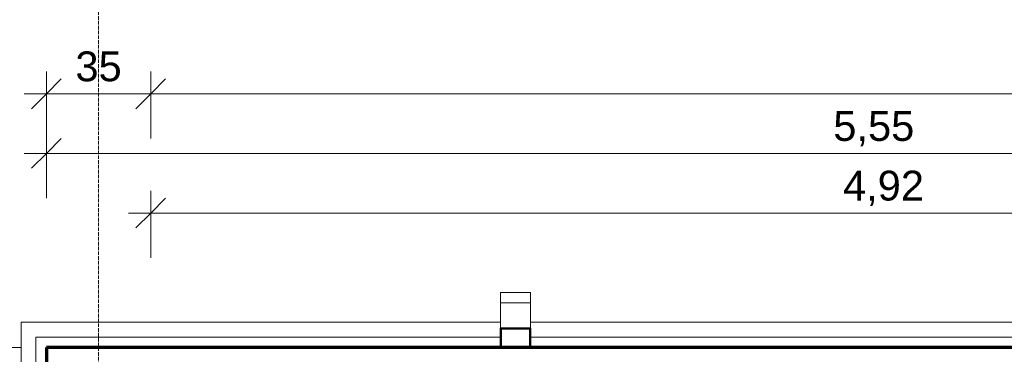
# Model space of a CAD drawing. Header units: millimetres. Extents: x -34717 to 7230, y -21919 to 4394.
# Tile 27 of 48: x -22071 to -18768, y -541 to 582. Entities that reach past the tile are written whole.
import ezdxf

# ---------------------------------------------------------------- set-up
doc = ezdxf.new("R2010")
doc.units = ezdxf.units.MM
doc.linetypes.add('_Traço - ponto', pattern=[16, 12, -2, 0, -2])
for name, color, linetype, lineweight in [('A-ANNO-DIMS', 211, 'Continuous', 9), ('A-ANNO-DIMS-50', 211, 'Continuous', 9), ('A-FLOR', 192, 'Continuous', 18), ('A-FLOR-PATT', 8, 'Continuous', 18), ('A-GENM', 13, 'Continuous', 18), ('A-WALL', 113, 'Continuous', 18), ('S-GRID', 1, 'Continuous', 9)]:
    doc.layers.add(name, color=color, linetype=linetype, lineweight=lineweight)
doc.styles.add('Arial_4', font='arial.ttf', dxfattribs={"height": 100})
doc.dimstyles.new('Diagonal_-_2_0mm_Arial', dxfattribs={"dimscale": 304.8, "dimtxt": 102.02594, "dimasz": 0.328084, "dimexe": 0.246063, "dimexo": 0.0625, "dimgap": 0.024606, "dimtad": 1, "dimlfac": 0.001, "dimrnd": 0.01, "dimzin": 0, "dimdsep": 46, "dimtxsty": 'Arial_4', "dimblk1": 'OBLIQUE', "dimblk2": 'OBLIQUE', "dimsah": 1, "dimcen": 0.09, "dimdle": 0.246063, "dimadec": 0, "dimazin": 0, "dimtfac": 1, "dimtdec": 4, "dimtix": 1, "dimtmove": 0, "dimatfit": 3, "dimfxl": 0.492126, "dimfxlon": 1, "dimtvp": 1, "dimtolj": 1, "dimtzin": 0, "dimarcsym": 2})
doc.dimstyles.new('Diagonal_-_2_0mm_Arial_1', dxfattribs={"dimscale": 304.8, "dimtxt": 102.02594, "dimasz": 0.328084, "dimexe": 0.246063, "dimexo": 0.0625, "dimgap": 0.024606, "dimtad": 1, "dimdec": 0, "dimlfac": 0.1, "dimdsep": 46, "dimtxsty": 'Arial_4', "dimblk1": 'OBLIQUE', "dimblk2": 'OBLIQUE', "dimsah": 1, "dimcen": 0.09, "dimdle": 0.246063, "dimadec": 0, "dimazin": 0, "dimtfac": 1, "dimtdec": 4, "dimtix": 1, "dimtmove": 0, "dimatfit": 3, "dimfxl": 0.492126, "dimfxlon": 1, "dimtvp": 1, "dimtolj": 1, "dimtzin": 0, "dimarcsym": 2})

# ---------------------------------------------------------------- blocks, each defined once
blk = doc.blocks.new('Generic Models 1 - Generic Models 24-4258923-PLANTA TÉRREO - LAYOUT')
at = {"layer": 'A-GENM'}
for p, q in [((-20457.4, -333.5), (-20357.4, -333.5)), ((-20457.4, -368.5), (-20457.4, -333.5)), ((-20357.4, -333.5), (-20357.4, -368.5)), ((-20457.4, -453.5), (-20457.4, -368.5)), ((-20357.4, -368.5), (-20457.4, -368.5)), ((-20357.4, -368.5), (-20357.4, -453.5))]:
    blk.add_line(p, q, dxfattribs=at)
at = {"layer": 'A-GENM', "lineweight": 35}
for p, q in [((-20357.4, -453.5), (-20457.4, -453.5)), ((-20457.4, -453.5), (-20457.4, -518.5)), ((-20455.4, -516.5), (-20455.4, -455.5)), ((-20455.4, -455.5), (-20359.4, -455.5)), ((-20359.4, -455.5), (-20359.4, -516.5)), ((-20357.4, -518.5), (-20357.4, -453.5)), ((-20457.4, -518.5), (-20357.4, -518.5)), ((-20359.4, -516.5), (-20455.4, -516.5))]:
    blk.add_line(p, q, dxfattribs=at)
blk = doc.blocks.new('Embasamento - Embasamento-4325691-PLANTA TÉRREO - LAYOUT')
at = {"layer": 'A-GENM'}
for p, q in [((-22066.1, -433.5), (-22066.1, -6178.5)), ((-20457.4, -433.5), (-22066.1, -433.5)), ((-13957.4, -433.5), (-20357.4, -433.5)), ((-22016.1, -483.5), (-22016.1, -6128.5)), ((-20457.4, -483.5), (-22016.1, -483.5)), ((-13957.4, -483.5), (-20357.4, -483.5))]:
    blk.add_line(p, q, dxfattribs=at)
blk = doc.blocks.new('DIMBLOCK14-PLANTA TÉRREO - LAYOUT')
at = {"layer": 'A-ANNO-DIMS-50'}
for p, q in [((-21981.1, 183), (-21981.1, 408)), ((-21631.1, 183), (-21631.1, 408)), ((-22056.1, 333), (-21631.1, 333)), ((-21981.1, 333), (-21981.1, 183)), ((-21631.1, 333), (-21631.1, 183))]:
    blk.add_line(p, q, dxfattribs=at)
at = {"layer": 'A-ANNO-DIMS-50', "lineweight": 18}
for p, q in [((-21981.1, 333), (-21931.1, 383)), ((-21631.1, 333), (-21581.1, 383)), ((-21981.1, 333), (-22031.1, 283)), ((-21631.1, 333), (-21681.1, 283))]:
    blk.add_line(p, q, dxfattribs=at)
at = {"layer": 'A-ANNO-DIMS-50', "color": 0, "insert": (-21883.7, 475), "char_height": 100, "width": 186.088, "attachment_point": 1, "line_spacing_factor": 0.941778, "style": 'Arial_4'}
blk.add_mtext('35', dxfattribs=at)
blk = doc.blocks.new('_Oblique')
at = {"color": 0, "linetype": 'ByBlock', "lineweight": -2}
blk.add_line((-0.5, -0.5), (0.5, 0.5), dxfattribs=at)
blk = doc.blocks.new('DIMBLOCK15-PLANTA TÉRREO - LAYOUT')
at = {"layer": 'A-ANNO-DIMS-50'}
for p, q in [((-21631.1, 183), (-21631.1, 408)), ((-10351.1, 183), (-10351.1, 408)), ((-21631.1, 333), (-10351.1, 333)), ((-21631.1, 333), (-21631.1, 183)), ((-10351.1, 333), (-10351.1, 183))]:
    blk.add_line(p, q, dxfattribs=at)
at = {"layer": 'A-ANNO-DIMS-50', "lineweight": 18}
for p, q in [((-21631.1, 333), (-21581.1, 383)), ((-10351.1, 333), (-10301.1, 383)), ((-21631.1, 333), (-21681.1, 283)), ((-10351.1, 333), (-10401.1, 283))]:
    blk.add_line(p, q, dxfattribs=at)
at = {"layer": 'A-ANNO-DIMS-50', "color": 0, "insert": (-16165.6, 475), "char_height": 100, "width": 418.697, "attachment_point": 1, "line_spacing_factor": 0.941778, "style": 'Arial_4'}
blk.add_mtext('11,28', dxfattribs=at)
blk = doc.blocks.new('DIMBLOCK32-PLANTA TÉRREO - LAYOUT')
at = {"layer": 'A-ANNO-DIMS-50'}
for p, q in [((-21981.1, -17), (-21981.1, 208)), ((-16431.1, -17), (-16431.1, 208)), ((-22056.1, 133), (-16431.1, 133)), ((-21981.1, 133), (-21981.1, -17)), ((-16431.1, 133), (-16431.1, -17))]:
    blk.add_line(p, q, dxfattribs=at)
at = {"layer": 'A-ANNO-DIMS-50', "lineweight": 18}
for p, q in [((-21981.1, 133), (-21931.1, 183)), ((-16431.1, 133), (-16381.1, 183)), ((-21981.1, 133), (-22031.1, 83)), ((-16431.1, 133), (-16481.1, 83))]:
    blk.add_line(p, q, dxfattribs=at)
at = {"layer": 'A-ANNO-DIMS-50', "color": 0, "insert": (-19341.8, 275), "char_height": 100, "width": 325.653, "attachment_point": 1, "line_spacing_factor": 0.941778, "style": 'Arial_4'}
blk.add_mtext('5,55', dxfattribs=at)
blk = doc.blocks.new('DIMBLOCK94-PLANTA TÉRREO - LAYOUT')
at = {"layer": 'A-ANNO-DIMS-50'}
for p, q in [((-21631.1, -217), (-21631.1, 8)), ((-16716.1, -217), (-16716.1, 8)), ((-21706.1, -67), (-16716.1, -67)), ((-21631.1, -67), (-21631.1, -217)), ((-16716.1, -67), (-16716.1, -217))]:
    blk.add_line(p, q, dxfattribs=at)
at = {"layer": 'A-ANNO-DIMS-50', "lineweight": 18}
for p, q in [((-21631.1, -67), (-21581.1, -17)), ((-16716.1, -67), (-16666.1, -17)), ((-21631.1, -67), (-21681.1, -117)), ((-16716.1, -67), (-16766.1, -117))]:
    blk.add_line(p, q, dxfattribs=at)
at = {"layer": 'A-ANNO-DIMS-50', "color": 0, "insert": (-19309.3, 75), "char_height": 100, "width": 325.653, "attachment_point": 1, "line_spacing_factor": 0.941778, "style": 'Arial_4'}
blk.add_mtext('4,92', dxfattribs=at)

msp = doc.modelspace()

# ---------------------------------------------------------------- hatches: boundary and pattern name
at = {"layer": 'A-FLOR-PATT'}
h = msp.add_hatch(dxfattribs=at)
h.set_pattern_fill('FP_63', color=256, style=0, pattern_type=2)
h.set_pattern_definition([(0, (-25041.1, -8868.5), (0, 1000), []), (90, (-25041.1, -8868.5), (-1000, 6e-14), [])])
h.paths.add_polyline_path([(-22041.115, -11868.492), (-22041.115, -6178.492), (-22066.115, -6178.492), (-22066.115, -518.492), (-24565.802, -518.492), (-24565.802, -603.492), (-22110.904, -603.492), (-22110.904, -653.492), (-24565.802, -653.492), (-24565.802, -2148.292), (-24368.202, -2148.292), (-24368.202, -2648.292), (-24565.802, -2648.292), (-24565.802, -4435.992), (-24368.202, -4435.992), (-24368.202, -4935.992), (-24565.802, -4935.992), (-24565.802, -6093.492), (-30065.802, -6093.492), (-30065.802, -11868.492), (-28977.327, -11868.492), (-28977.327, -11803.492), (-28877.327, -11803.492), (-28877.327, -11868.492), (-26977.327, -11868.492), (-26977.327, -11803.492), (-26877.327, -11803.492), (-26877.327, -11868.492), (-22377.327, -11868.492), (-22377.327, -11803.492), (-22277.327, -11803.492), (-22277.327, -11868.492), (-22075.558, -11868.492)], flags=0)
h.paths.add_polyline_path([(-30001.92, -11858.492), (-30030.802, -11858.492), (-30030.802, -6218.492), (-29980.802, -6218.492), (-29981.376, -11858.492), (-29999.332, -11858.492)], flags=0)
h.paths.add_polyline_path([(-24865.802, -8468.492), (-25065.802, -8468.492), (-25065.802, -8318.492), (-24865.802, -8318.492)], flags=0)
h.paths.add_polyline_path([(-29965.221, -8468.492), (-29965.221, -8318.492), (-29765.221, -8318.492), (-29765.221, -8468.492), (-29841.614, -8468.492)], flags=0)
h.paths.add_polyline_path([(-25065.802, -6368.492), (-25065.802, -6218.492), (-24865.802, -6218.492), (-24865.802, -6368.492)], flags=0)
h.paths.add_polyline_path([(-29965.221, -6368.492), (-29965.221, -6218.492), (-29765.221, -6218.492), (-29765.221, -6368.492), (-29841.614, -6368.492)], flags=0)

# ---------------------------------------------------------------- linework, layer by layer
at = {"layer": 'A-FLOR'}
msp.add_line((-22066.115, -518.492), (-24565.802, -518.492), dxfattribs=at)
at = {"layer": 'A-WALL', "lineweight": 70}
for p, q in [((-21981.115, -518.492), (-21981.115, -2778.492)), ((-16431.115, -518.492), (-21981.115, -518.492))]:
    msp.add_line(p, q, dxfattribs=at)
at = {"layer": 'A-WALL'}
for p, q in [((-21978.615, -520.992), (-21978.615, -2775.992)), ((-16433.615, -520.992), (-21978.615, -520.992))]:
    msp.add_line(p, q, dxfattribs=at)
at = {"layer": 'S-GRID', "linetype": '_Traço - ponto'}
msp.add_line((-21806.115, 3893.814), (-21806.115, -21426.217), dxfattribs=at)

# ---------------------------------------------------------------- block references
at = {"layer": 'A-GENM'}
for name in ['Generic Models 1 - Generic Models 24-4258923-PLANTA TÉRREO - LAYOUT', 'Embasamento - Embasamento-4325691-PLANTA TÉRREO - LAYOUT']:
    msp.add_blockref(name, (0, 0), dxfattribs=at)

# ---------------------------------------------------------------- dimensions: what is measured, and where the dimension line sits
at = {"layer": 'A-ANNO-DIMS'}
for base, p1, p2, dimstyle, override, picture, middle in [((-21631.115, 333.003), (-21981.115, 183.003), (-21631.115, 183.003), 'Diagonal_-_2_0mm_Arial_1', {"dimpost": '<>', "dimfxl": 350}, 'DIMBLOCK14-PLANTA TÉRREO - LAYOUT', (-21806.115, 391.595)), ((-10351.115, 333.003), (-21631.115, 183.003), (-10351.115, 183.003), 'Diagonal_-_2_0mm_Arial', {"dimpost": '<>', "dimfxl": 11280}, 'DIMBLOCK15-PLANTA TÉRREO - LAYOUT', (-15991.115, 391.56)), ((-16431.115, 133.003), (-21981.115, -16.997), (-16431.115, -16.997), 'Diagonal_-_2_0mm_Arial', {"dimpost": '<>', "dimfxl": 5550}, 'DIMBLOCK32-PLANTA TÉRREO - LAYOUT', (-19206.115, 191.356)), ((-16716.114937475, -66.996889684), (-21631.114937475, -216.996889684), (-16716.114937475, -216.996889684), 'Diagonal_-_2_0mm_Arial', {"dimpost": '<>', "dimfxl": 4915}, 'DIMBLOCK94-PLANTA TÉRREO - LAYOUT', (-19173.614937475, -8.439590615))]:
    dim = msp.add_linear_dim(base=base, p1=p1, p2=p2, dimstyle=dimstyle, override=override, dxfattribs=at)
    dim.commit()
    dim.dimension.update_dxf_attribs({"geometry": picture, "text_midpoint": middle})

doc.saveas('drawing.dxf')
